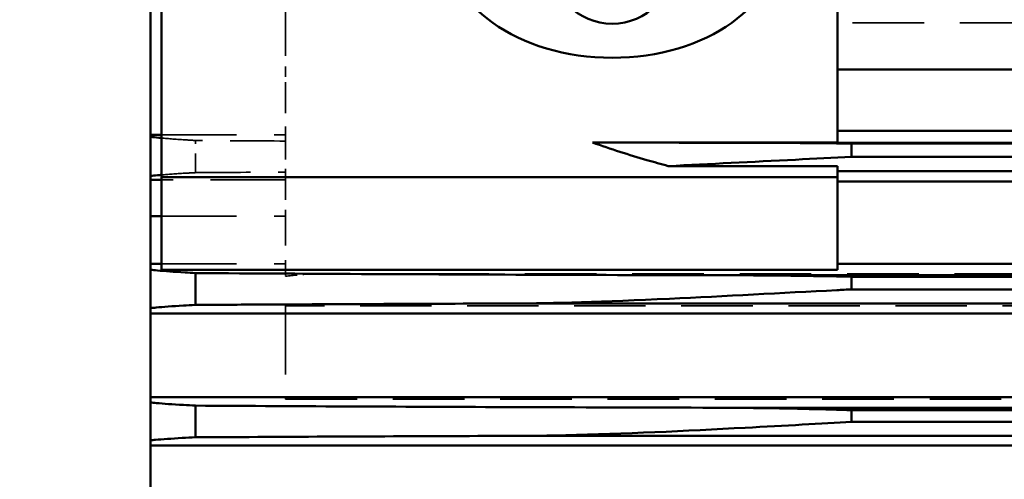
# Model space of a CAD drawing. Header units: millimetres. Extents: x -34725 to 178350, y -13707 to 126150.
# Tile 81 of 256: x -15941 to -15766, y 19684 to 19766. Entities that reach past the tile are written whole.
import ezdxf

# ---------------------------------------------------------------- set-up
doc = ezdxf.new("R2010")
doc.units = ezdxf.units.MM
doc.linetypes.add('DASHED', pattern=[0.75, 0.5, -0.25])
doc.layers.get('Defpoints').update_dxf_attribs({"linetype": 'CONTINUOUS'})
for name, color, linetype, lineweight in [('AM_0', 7, 'CONTINUOUS', 50), ('P-AM_5', 3, 'CONTINUOUS', 25), ('Sichtbar (ISO)', 7, 'CONTINUOUS', 50), ('Verdeckt (ISO)', 7, 'DASHED', 35)]:
    doc.layers.add(name, color=color, linetype=linetype, lineweight=lineweight)
doc.styles.get("Standard").update_dxf_attribs({"font": 'isocp.shx'})
doc.dimstyles.new('AM_ISO$0', dxfattribs={"dimtxt": 3.5, "dimasz": 2.5, "dimexe": 2, "dimexo": 1, "dimgap": 0.6, "dimtad": 1, "dimdsep": 46, "dimtxsty": 'Standard', "dimcen": 0, "dimclrd": 256, "dimclre": 256, "dimclrt": 2, "dimadec": 0, "dimazin": 2, "dimtp": 0.1, "dimtm": 0.1, "dimtfac": 0.71, "dimtmove": 0, "dimatfit": 3, "dimfxl": 1, "dimtfill": 1, "dimtfillclr": 256, "dimlwd": -1, "dimlwe": -1, "dimarcsym": 0})

# ---------------------------------------------------------------- blocks, each defined once
blk = doc.blocks.new('*D200')
at = {"layer": 'Defpoints', "color": 0, "transparency": 16777216}
for p in [(-16746.14, 20174.82), (-15372.82, 20174.82), (-16525.27, 19530)]:
    blk.add_point(p, dxfattribs=at)
at = {"layer": 'P-AM_5', "transparency": 16777216}
for p, q in [((-15397.82, 20174.82), (-16796.14, 20174.82)), ((-16746.14, 19592.5), (-16746.14, 20112.32)), ((-16550.27, 19530), (-16796.14, 19530))]:
    blk.add_line(p, q, dxfattribs=at)
for points in [[(-16756.55, 20112.32), (-16735.72, 20112.32), (-16746.14, 20174.82)], [(-16756.55, 19592.5), (-16735.72, 19592.5), (-16746.14, 19530)]]:
    blk.add_solid(points, dxfattribs=at)
at = {"layer": 'P-AM_5', "color": 2, "transparency": 16777216, "insert": (-16854.89, 19852.41), "char_height": 87.5, "attachment_point": 5, "rotation": 90, "bg_fill": 3, "box_fill_scale": 1.1, "bg_fill_color": 256, "bg_fill_true_color": 13158600, "bg_fill_transparency": 0}
blk.add_mtext('645', dxfattribs=at)
blk = doc.blocks.new('A$C5cacc3fa')
at = {"layer": 'Sichtbar (ISO)'}
for p, q in [((-416.33, -2718.79), (-416.33, -2018.79)), ((-416.33, -2529.09), (-1012.33, -2529.09)), ((-1375.02, -2530.79), (-481.64, -2530.79)), ((-424.33, -2530.53), (-424.33, -2536.15)), ((-1315.83, -2533.29), (-540.83, -2533.29)), ((-540.83, -2533.29), (-540.83, -2535.33)), ((-1342.23, -2535.79), (-514.43, -2535.79)), ((-540.83, -2535.33), (-1315.83, -2535.33)), ((-1012.33, -2537.68), (-416.33, -2537.68)), ((-416.33, -2552.51), (-1012.33, -2552.51)), ((-1375.85, -2554.29), (-480.81, -2554.29)), ((-424.33, -2554.02), (-424.33, -2559.68)), ((-1315.83, -2556.79), (-540.83, -2556.79)), ((-540.83, -2556.79), (-540.83, -2559.02)), ((-1337.23, -2559.29), (-519.43, -2559.29)), ((-540.83, -2559.02), (-1315.83, -2559.02)), ((-538.33, -2560.28), (-418.33, -2560.28)), ((-538.33, -2576.68), (-538.33, -2560.28)), ((-418.33, -2576.68), (-418.33, -2560.28)), ((-1012.33, -2561.3), (-538.33, -2561.3)), ((-418.33, -2561.3), (-416.33, -2561.3)), ((-418.33, -2569.78), (-416.33, -2569.78)), ((-538.33, -2575.91), (-1012.33, -2575.91)), ((-416.33, -2576.22), (-418.33, -2576.22)), ((-1012.33, -2577.79), (-538.33, -2577.79)), ((-538.33, -2576.68), (-418.33, -2576.68)), ((-538.33, -2578.68), (-538.33, -2576.68)), ((-418.33, -2661.53), (-418.33, -2576.68)), ((-508.28, -2578.68), (-538.33, -2578.68)), ((-1012.33, -2580.29), (-540.83, -2580.29)), ((-540.83, -2580.29), (-540.83, -2582.67)), ((-540.83, -2582.67), (-1012.33, -2582.67)), ((-1012.33, -2582.79), (-525.41, -2582.79)), ((-538.33, -2655.34), (-538.33, -2582.87)), ((-538.33, -2582.87), (-494.82, -2582.87)), ((-1012.33, -2584.96), (-538.33, -2584.96)), ((-418.33, -2584.2), (-416.33, -2584.2)), ((-538.33, -2595.84), (-1012.33, -2595.84))]:
    blk.add_line(p, q, dxfattribs=at)
blk.add_arc((-498.33, -2614.95), 11, 0, 180, dxfattribs=at)
blk.add_ellipse((-498.33, -2619.11), major_axis=(-30, 0), ratio=0.707107, start_param=3.141593, end_param=6.283185, dxfattribs=at)
for points, knots in [([(-540.83, -2533.29), (-535.53, -2532.97), (-528.98, -2532.6), (-511.35, -2531.67), (-500.31, -2531.13), (-486.95, -2530.83), (-484.14, -2530.79), (-481.64, -2530.79)], [-2.2545317, -2.2545317, -2.2545317, -2.2545317, -2.0498731, -2.0498731, -1.7422019, -1.7422019, -1.6480802, -1.6480802, -1.6480802, -1.6480802]), ([(-481.64, -2530.79), (-479.25, -2530.78), (-476.87, -2530.77), (-458.51, -2530.71), (-442.43, -2530.63), (-425.67, -2530.54), (-425, -2530.54), (-424.33, -2530.53)], [218.557739, 218.557739, 218.557739, 218.557739, 219.232957, 219.232957, 223.745598, 223.745598, 223.932979, 223.932979, 223.932979, 223.932979]), ([(-424.33, -2530.53), (-423.52, -2530.49), (-422.74, -2530.45), (-420.07, -2530.3), (-418.45, -2530.19), (-416.92, -2530.05), (-416.62, -2530.02), (-416.33, -2529.99)], [-27.428696, -27.428696, -27.428696, -27.428696, -27.046653, -27.046653, -26.042783, -26.042783, -25.78177, -25.78177, -25.78177, -25.78177]), ([(-514.43, -2535.79), (-517.86, -2535.79), (-521.3, -2535.76), (-530.68, -2535.63), (-536.23, -2535.49), (-540.83, -2535.33)], [-0.7326367, -0.7326367, -0.7326367, -0.7326367, -0.5990307, -0.5990307, -0.3632865, -0.3632865, -0.3632865, -0.3632865]), ([(-424.33, -2536.15), (-443.31, -2536.04), (-462.32, -2535.95), (-492.32, -2535.85), (-503.43, -2535.81), (-514.43, -2535.79)], [52.675653, 52.675653, 52.675653, 52.675653, 57.992803, 57.992803, 61.148744, 61.148744, 61.148744, 61.148744]), ([(-416.33, -2536.72), (-416.67, -2536.69), (-417.03, -2536.65), (-418.64, -2536.5), (-420.27, -2536.38), (-422.9, -2536.23), (-423.6, -2536.19), (-424.33, -2536.15)], [26.820111, 26.820111, 26.820111, 26.820111, 27.140254, 27.140254, 28.181897, 28.181897, 28.534964, 28.534964, 28.534964, 28.534964]), ([(-424.33, -2554.02), (-423.59, -2553.99), (-422.87, -2553.95), (-420.24, -2553.8), (-418.61, -2553.68), (-417.02, -2553.53), (-416.66, -2553.49), (-416.33, -2553.46)], [-28.372814, -28.372814, -28.372814, -28.372814, -28.015576, -28.015576, -26.979238, -26.979238, -26.667656, -26.667656, -26.667656, -26.667656]), ([(-540.83, -2556.79), (-539.96, -2556.74), (-539.08, -2556.7), (-528.4, -2556.14), (-518.41, -2555.59), (-496.93, -2554.59), (-487.63, -2554.29), (-480.81, -2554.29)], [-25.071229, -25.071229, -25.071229, -25.071229, -24.828918, -24.828918, -22.120889, -22.120889, -18.977316, -18.977316, -18.977316, -18.977316]), ([(-480.81, -2554.29), (-480.64, -2554.29), (-480.47, -2554.29), (-465.32, -2554.23), (-450.23, -2554.17), (-431.53, -2554.07), (-427.93, -2554.05), (-424.33, -2554.02)], [208.990988, 208.990988, 208.990988, 208.990988, 209.039117, 209.039117, 213.269669, 213.269669, 214.277824, 214.277824, 214.277824, 214.277824]), ([(-424.33, -2559.68), (-445.27, -2559.55), (-466.29, -2559.45), (-497.94, -2559.34), (-508.74, -2559.31), (-519.43, -2559.29)], [49.158577, 49.158577, 49.158577, 49.158577, 55.024283, 55.024283, 58.092321, 58.092321, 58.092321, 58.092321]), ([(-416.33, -2560.28), (-416.73, -2560.24), (-417.15, -2560.19), (-418.85, -2560.03), (-420.5, -2559.91), (-423.07, -2559.75), (-423.69, -2559.72), (-424.33, -2559.68)], [28.104581, 28.104581, 28.104581, 28.104581, 28.494936, 28.494936, 29.578151, 29.578151, 29.897272, 29.897272, 29.897272, 29.897272]), ([(-418.33, -2577.11), (-418.07, -2577.09), (-417.82, -2577.07), (-417.14, -2577), (-416.72, -2576.96), (-416.33, -2576.91)], [-28.5337577, -28.5337577, -28.5337577, -28.5337577, -28.3289351, -28.3289351, -27.9469959, -27.9469959, -27.9469959, -27.9469959]), ([(-540.83, -2580.29), (-537.54, -2580.14), (-534.22, -2579.98), (-523.21, -2579.43), (-515.64, -2579.03), (-508.28, -2578.68)], [-34.311469, -34.311469, -34.311469, -34.311469, -33.233282, -33.233282, -30.7754, -30.7754, -30.7754, -30.7754]), ([(-494.82, -2582.87), (-498.07, -2581.7), (-501.34, -2580.65), (-505.71, -2579.38), (-506.98, -2579.03), (-508.28, -2578.68)], [6.396836, 6.396836, 6.396836, 6.396836, 7.405792, 7.405792, 7.812199, 7.812199, 7.812199, 7.812199]), ([(-525.41, -2582.79), (-529.13, -2582.79), (-532.84, -2582.77), (-537.94, -2582.71), (-539.37, -2582.69), (-540.83, -2582.67)], [-20.6193996, -20.6193996, -20.6193996, -20.6193996, -19.986698, -19.986698, -19.7511253, -19.7511253, -19.7511253, -19.7511253]), ([(-416.33, -2583.86), (-416.8, -2583.81), (-417.31, -2583.75), (-418.01, -2583.68), (-418.17, -2583.66), (-418.33, -2583.65)], [30.0381764, 30.0381764, 30.0381764, 30.0381764, 30.5278127, 30.5278127, 30.6653479, 30.6653479, 30.6653479, 30.6653479])]:
    blk.add_open_spline(points, degree=3, knots=knots, dxfattribs=at)
for points in [[(-519.43, -2559.29), (-526.46, -2559.29), (-533.61, -2559.19), (-540.83, -2559.02)], [(-494.82, -2582.87), (-505.1, -2582.84), (-515.31, -2582.81), (-525.41, -2582.79)]]:
    blk.add_open_spline(points, degree=3, dxfattribs=at)
at = {"layer": 'Verdeckt (ISO)', "ltscale": 25.411861}
blk.add_line((-440.33, -2537.28), (-1438.33, -2537.28), dxfattribs=at)
at = {"layer": 'Verdeckt (ISO)', "ltscale": 10.590502}
blk.add_line((-440.33, -2537.68), (-440.33, -2537.28), dxfattribs=at)
at = {"layer": 'Verdeckt (ISO)', "ltscale": 21.709454}
blk.add_line((-440.33, -2552.51), (-440.33, -2537.68), dxfattribs=at)
at = {"layer": 'Verdeckt (ISO)', "ltscale": 22.917347}
blk.add_line((-440.33, -2553.85), (-440.33, -2552.51), dxfattribs=at)
at = {"layer": 'Verdeckt (ISO)', "ltscale": 25.340425}
blk.add_line((-1435.52, -2553.85), (-440.33, -2553.85), dxfattribs=at)
at = {"layer": 'Verdeckt (ISO)', "ltscale": 25.434799}
blk.add_line((-444.65, -2559.56), (-1412.01, -2559.56), dxfattribs=at)
at = {"layer": 'Verdeckt (ISO)', "ltscale": 0.52293}
blk.add_line((-440.33, -2559.59), (-440.33, -2559.13), dxfattribs=at)
at = {"layer": 'Verdeckt (ISO)', "ltscale": 23.526152}
blk.add_line((-440.33, -2561.3), (-440.33, -2559.59), dxfattribs=at)
at = {"layer": 'Verdeckt (ISO)', "ltscale": 26.608612}
for p, q in [((-418.33, -2561.3), (-440.33, -2561.3)), ((-418.33, -2569.78), (-440.33, -2569.78)), ((-440.33, -2576.22), (-418.33, -2576.22)), ((-418.33, -2584.2), (-440.33, -2584.2))]:
    blk.add_line(p, q, dxfattribs=at)
at = {"layer": 'Verdeckt (ISO)', "ltscale": 10.371531}
blk.add_line((-440.33, -2569.78), (-440.33, -2561.3), dxfattribs=at)
at = {"layer": 'Verdeckt (ISO)', "ltscale": 7.059769}
blk.add_line((-440.33, -2576.22), (-440.33, -2569.78), dxfattribs=at)
at = {"layer": 'Verdeckt (ISO)', "ltscale": 23.810078}
blk.add_line((-440.33, -2577.61), (-440.33, -2576.22), dxfattribs=at)
at = {"layer": 'Verdeckt (ISO)', "ltscale": 6.567531}
blk.add_line((-440.33, -2583.12), (-440.33, -2577.61), dxfattribs=at)
at = {"layer": 'Verdeckt (ISO)', "ltscale": 6.82249}
blk.add_line((-424.33, -2577.51), (-424.33, -2583.22), dxfattribs=at)
at = {"layer": 'Verdeckt (ISO)', "ltscale": 24.744226}
blk.add_line((-440.33, -2584.2), (-440.33, -2583.12), dxfattribs=at)
at = {"layer": 'Verdeckt (ISO)', "ltscale": 9.366663}
blk.add_line((-440.33, -2592.75), (-440.33, -2584.2), dxfattribs=at)
at = {"layer": 'Verdeckt (ISO)', "ltscale": 3.739763}
blk.add_line((-440.33, -2596.37), (-440.33, -2592.75), dxfattribs=at)
at = {"layer": 'Verdeckt (ISO)', "ltscale": 22.262867}
blk.add_line((-440.33, -2609.39), (-440.33, -2596.37), dxfattribs=at)
at = {"layer": 'Verdeckt (ISO)', "ltscale": 25.479761}
blk.add_line((-1012.33, -2604.13), (-538.33, -2604.13), dxfattribs=at)
at = {"layer": 'Verdeckt (ISO)', "ltscale": 4.151592}
blk.add_open_spline([(-440.33, -2559.13), (-441.77, -2559.27), (-443.21, -2559.42), (-444.65, -2559.56)], degree=3, dxfattribs=at)
at = {"layer": 'Verdeckt (ISO)', "ltscale": 19.616993}
blk.add_open_spline([(-424.33, -2577.51), (-429.66, -2577.55), (-435, -2577.58), (-440.33, -2577.61)], degree=3, dxfattribs=at)
at = {"layer": 'Verdeckt (ISO)', "ltscale": 12.267213}
blk.add_open_spline([(-418.33, -2577.11), (-419.46, -2577.21), (-420.85, -2577.31), (-423.05, -2577.44), (-423.68, -2577.48), (-424.33, -2577.51)], degree=3, knots=[28.533758, 28.533758, 28.533758, 28.533758, 29.407341, 29.407341, 29.730508, 29.730508, 29.730508, 29.730508], dxfattribs=at)
at = {"layer": 'Verdeckt (ISO)', "ltscale": 19.655575}
blk.add_open_spline([(-440.33, -2583.12), (-434.99, -2583.15), (-429.66, -2583.18), (-424.33, -2583.22)], degree=3, dxfattribs=at)
at = {"layer": 'Verdeckt (ISO)', "ltscale": 12.988751}
blk.add_open_spline([(-424.33, -2583.22), (-423.81, -2583.25), (-423.3, -2583.28), (-421.03, -2583.42), (-419.53, -2583.54), (-418.33, -2583.65)], degree=3, knots=[-31.936307, -31.936307, -31.936307, -31.936307, -31.664508, -31.664508, -30.665348, -30.665348, -30.665348, -30.665348], dxfattribs=at)

msp = doc.modelspace()

# ---------------------------------------------------------------- dimensions: what is measured, and where the dimension line sits
at = {"layer": 'P-AM_5'}
dim = msp.add_linear_dim(base=(-16746.136, 20174.818), p1=(-16525.272, 19530), p2=(-15372.819, 20174.818), angle=90, dimstyle='AM_ISO$0', override={"dimscale": 25, "dimgap": 2.6, "dimdec": 0, "dimtmove": 1}, dxfattribs=at)
dim.commit()
dim.dimension.update_dxf_attribs({"geometry": '*D200', "text_midpoint": (-16854.886, 19852.409)})

# ---------------------------------------------------------------- next in the draw order: block references
at = {"layer": 'AM_0', "rotation": 179.9999999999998}
msp.add_blockref('A$C5cacc3fa', (-16333.649, 17161.21), dxfattribs=at)

doc.saveas('drawing.dxf')
